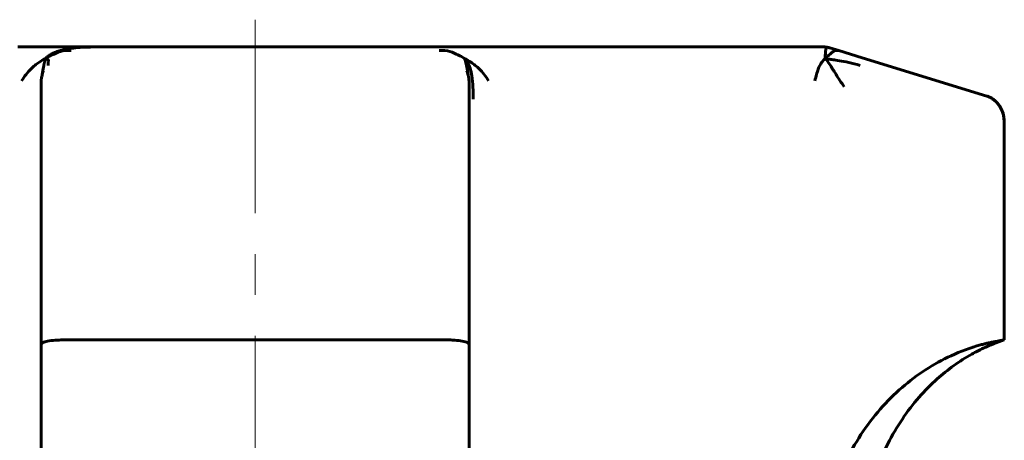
# Model space of a CAD drawing. Header units: millimetres. Extents: x 70 to 144, y 116 to 250.
# Tile 11 of 11: x 98 to 134, y 235 to 250. Entities that reach past the tile are written whole.
import ezdxf

# ---------------------------------------------------------------- set-up
doc = ezdxf.new("R2010")
doc.units = ezdxf.units.MM
doc.linetypes.add('K5LT_AXLED', pattern=[12, 7.5, -1.5, 1.5, -1.5])
doc.linetypes.add('K5LT_BASIC', pattern=[0])
doc.layers.add('Системный слой (1)', color=7, linetype='Continuous', true_color=0x6c6c6c)

# ---------------------------------------------------------------- blocks, each defined once
blk = doc.blocks.new('U12')
at = {"layer": 'Системный слой (1)', "color": 143, "linetype": 'K5LT_BASIC', "lineweight": 60, "true_color": 0x33acca}
for p, q in [((127.471, 249.468), (127.472, 249.468)), ((127.472, 249.468), (127.48, 249.468)), ((127.554, 249.464), (127.585, 249.46))]:
    blk.add_line(p, q, dxfattribs=at)
blk = doc.blocks.new('U17')
at = {"layer": 'Системный слой (1)', "color": 143, "linetype": 'K5LT_BASIC', "lineweight": 60, "true_color": 0x33acca}
for p, q in [((127.61, 249.455), (127.6, 249.457)), ((127.621, 249.453), (127.61, 249.455)), ((127.637, 249.45), (127.621, 249.453))]:
    blk.add_line(p, q, dxfattribs=at)
blk = doc.blocks.new('U22')
at = {"layer": 'Системный слой (1)', "color": 143, "linetype": 'K5LT_BASIC', "lineweight": 60, "true_color": 0x33acca}
for p, q in [((114.46, 246.468), (114.46, 246.701)), ((114.46, 238.534), (114.46, 246.468))]:
    blk.add_line(p, q, dxfattribs=at)
blk = doc.blocks.new('U23')
at = {"layer": 'Системный слой (1)', "color": 143, "linetype": 'K5LT_BASIC', "lineweight": 60, "true_color": 0x33acca}
blk.add_line((114.46, 246.468), (114.46, 246.468), dxfattribs=at)
blk.add_line((114.46, 246.468), (114.46, 246.468), dxfattribs=at)
blk = doc.blocks.new('U26')
at = {"layer": 'Системный слой (1)', "color": 143, "linetype": 'K5LT_BASIC', "lineweight": 60, "true_color": 0x33acca}
for p, q in [((98.905, 249.024), (98.894, 248.989)), ((98.913, 249.049), (98.905, 249.024)), ((98.832, 248.723), (98.81, 248.604)), ((98.843, 248.776), (98.832, 248.723)), ((98.848, 248.801), (98.843, 248.776)), ((98.85, 248.813), (98.848, 248.801)), ((98.852, 248.819), (98.85, 248.813)), ((98.855, 248.837), (98.852, 248.819)), ((98.878, 248.933), (98.855, 248.837)), ((98.894, 248.989), (98.878, 248.933)), ((98.782, 248.425), (98.781, 248.422)), ((98.785, 248.445), (98.782, 248.425)), ((98.786, 248.455), (98.785, 248.445)), ((98.787, 248.46), (98.786, 248.455)), ((98.81, 248.604), (98.787, 248.46))]:
    blk.add_line(p, q, dxfattribs=at)
blk = doc.blocks.new('U33')
at = {"layer": 'Системный слой (1)', "color": 143, "linetype": 'K5LT_BASIC', "lineweight": 60, "true_color": 0x33acca}
for p, q in [((114.292, 249.049), (114.3, 249.024)), ((114.3, 249.024), (114.311, 248.988)), ((114.311, 248.988), (114.327, 248.932)), ((114.327, 248.932), (114.35, 248.834)), ((114.35, 248.834), (114.353, 248.819)), ((114.353, 248.819), (114.355, 248.813)), ((114.355, 248.813), (114.357, 248.801)), ((114.357, 248.801), (114.362, 248.776)), ((114.362, 248.776), (114.373, 248.723)), ((114.373, 248.723), (114.395, 248.604)), ((114.395, 248.604), (114.419, 248.46)), ((114.419, 248.46), (114.419, 248.455)), ((114.419, 248.455), (114.421, 248.445)), ((114.421, 248.445), (114.424, 248.425))]:
    blk.add_line(p, q, dxfattribs=at)
blk = doc.blocks.new('U37')
at = {"layer": 'Системный слой (1)', "color": 143, "linetype": 'K5LT_BASIC', "lineweight": 60, "true_color": 0x33acca}
for p, q in [((127.585, 249.46), (127.677, 249.44)), ((127.692, 249.436), (127.697, 249.434))]:
    blk.add_line(p, q, dxfattribs=at)
blk = doc.blocks.new('U46')
at = {"layer": 'Системный слой (1)', "color": 143, "linetype": 'K5LT_BASIC', "lineweight": 60, "true_color": 0x33acca}
for p, q in [((127.544, 249.465), (127.522, 249.466)), ((127.558, 249.463), (127.544, 249.465)), ((127.569, 249.462), (127.558, 249.463))]:
    blk.add_line(p, q, dxfattribs=at)
blk = doc.blocks.new('U55')
at = {"layer": 'Системный слой (1)', "color": 143, "linetype": 'K5LT_BASIC', "lineweight": 60, "true_color": 0x33acca}
for p, q in [((98.746, 246.701), (98.746, 246.468)), ((98.746, 246.468), (98.746, 238.534))]:
    blk.add_line(p, q, dxfattribs=at)

msp = doc.modelspace()

# ---------------------------------------------------------------- linework, layer by layer
at = {"layer": 'Системный слой (1)', "color": 30, "linetype": 'K5LT_AXLED', "lineweight": 18, "true_color": 0xff8000}
msp.add_line((106.603, 183.368), (106.603, 250.468), dxfattribs=at)
at = {"layer": 'Системный слой (1)', "color": 143, "linetype": 'K5LT_BASIC', "lineweight": 60, "true_color": 0x33acca}
for p, q in [((99.241, 249.468), (97.892, 249.468)), ((100.555, 249.468), (99.241, 249.468)), ((100.494, 249.468), (100.475, 249.468)), ((112.65, 249.468), (100.555, 249.468)), ((113.959, 249.468), (112.65, 249.468)), ((112.712, 249.468), (112.794, 249.468)), ((115.313, 249.468), (113.959, 249.468)), ((126.138, 249.468), (115.313, 249.468)), ((126.937, 249.468), (126.138, 249.468)), ((127.471, 249.468), (126.937, 249.468)), ((127.47, 249.468), (127.469, 249.468)), ((127.471, 249.468), (127.471, 249.468)), ((127.477, 249.468), (127.48, 249.468)), ((127.691, 249.436), (127.697, 249.434)), ((127.697, 249.434), (127.694, 249.435)), ((128.027, 249.333), (127.697, 249.434)), ((127.706, 249.431), (127.704, 249.432)), ((128.88, 249.071), (128.027, 249.333)), ((133.456, 247.667), (128.88, 249.071)), ((114.38, 248.573), (114.376, 248.584)), ((98.746, 248.125), (98.746, 248.105)), ((98.746, 248.105), (98.746, 246.701)), ((114.46, 248.105), (114.46, 248.125)), ((114.46, 246.701), (114.46, 248.105)), ((98.746, 247.906), (98.746, 247.911)), ((114.46, 247.904), (114.46, 247.907)), ((134.103, 238.718), (134.103, 246.701)), ((98.746, 238.534), (98.746, 233.654)), ((113.587, 238.718), (99.619, 238.718)), ((114.46, 233.654), (114.46, 238.534))]:
    msp.add_line(p, q, dxfattribs=at)
msp.add_ellipse((133.23, 246.701), major_axis=(0, 1), ratio=0.87301, start_param=4.712389, end_param=6.021386, dxfattribs=at)
for points in [[(98.913, 249.049), (98.94, 249.077), (98.999, 249.13), (99.108, 249.202), (99.243, 249.267), (99.411, 249.327), (99.635, 249.383), (99.927, 249.431), (100.252, 249.459), (100.452, 249.46), (100.555, 249.46)], [(127.533, 249.049), (127.533, 249.077), (127.532, 249.13), (127.533, 249.202), (127.536, 249.267), (127.542, 249.327), (127.553, 249.383), (127.571, 249.431), (127.583, 249.459), (127.585, 249.46), (127.585, 249.46)], [(98.913, 249.049), (98.832, 249.005), (98.677, 248.91), (98.373, 248.689), (98.139, 248.392), (98.031, 248.222)], [(98.913, 249.049), (98.994, 249.093), (99.15, 249.171), (99.438, 249.312), (99.704, 249.355), (99.845, 249.333)], [(98.913, 249.049), (98.938, 249.041), (98.977, 249.025), (99.011, 248.999), (99.021, 248.967), (99.005, 248.91), (99.001, 248.835), (99.001, 248.788)], [(114.292, 249.049), (114.211, 249.093), (114.06, 249.171), (113.765, 249.312), (113.502, 249.355), (113.361, 249.333)], [(114.292, 249.049), (114.335, 249.003), (114.41, 248.903), (114.495, 248.704), (114.562, 248.425), (114.606, 247.989), (114.608, 247.707), (114.608, 247.554)], [(114.292, 249.049), (114.372, 249.005), (114.531, 248.91), (114.833, 248.689), (115.067, 248.393), (115.175, 248.222)], [(127.533, 249.049), (127.486, 249.005), (127.398, 248.91), (127.266, 248.689), (127.193, 248.392), (127.148, 248.222)], [(127.533, 249.049), (127.58, 249.093), (127.675, 249.171), (127.819, 249.312), (127.957, 249.355), (128.027, 249.333)], [(127.533, 249.049), (127.574, 249.041), (127.657, 249.025), (127.809, 248.999), (128.024, 248.967), (128.381, 248.91), (128.661, 248.835), (128.814, 248.788)], [(127.533, 249.049), (127.582, 248.986), (127.683, 248.85), (127.914, 248.479), (128.119, 248.157), (128.222, 248.007)]]:
    msp.add_open_spline(points, degree=3, dxfattribs=at)
for points, knots in [([(127.477, 249.468), (127.477, 249.468), (127.477, 249.468), (127.477, 249.468), (127.477, 249.468), (127.477, 249.468), (127.477, 249.468), (127.477, 249.468), (127.477, 249.468), (127.477, 249.468), (127.477, 249.468), (127.477, 249.468), (127.477, 249.468), (127.477, 249.468), (127.477, 249.468), (127.478, 249.468), (127.478, 249.468), (127.478, 249.468), (127.479, 249.468), (127.479, 249.468), (127.48, 249.468), (127.481, 249.468), (127.482, 249.468), (127.483, 249.468), (127.484, 249.468), (127.486, 249.468), (127.487, 249.468), (127.488, 249.468), (127.488, 249.468), (127.488, 249.468), (127.488, 249.468), (127.488, 249.468), (127.488, 249.468), (127.489, 249.468), (127.489, 249.468), (127.489, 249.468), (127.489, 249.468), (127.49, 249.468), (127.49, 249.468), (127.491, 249.468), (127.492, 249.468), (127.494, 249.468), (127.495, 249.468), (127.498, 249.468), (127.5, 249.468), (127.506, 249.467), (127.509, 249.467), (127.516, 249.467), (127.519, 249.467), (127.525, 249.466), (127.528, 249.466), (127.537, 249.465), (127.543, 249.465), (127.549, 249.464), (127.549, 249.464), (127.554, 249.464)], [0, 0, 0, 0, 0.023962, 0.023962, 0.047925, 0.047925, 0.071887, 0.071887, 0.119812, 0.119812, 0.167679, 0.167679, 0.263413, 0.263413, 0.454882, 0.454882, 0.83782, 0.83782, 1.603695, 1.603695, 2.588609, 2.588609, 4.144319, 4.144319, 6.09451, 6.09451, 7.170508, 7.170508, 7.523108, 7.523108, 7.623782, 7.623782, 7.724457, 7.724457, 7.841696, 7.841696, 8.076173, 8.076173, 8.545129, 8.545129, 9.319916, 9.319916, 10.025869, 10.025869, 11.437774, 11.437774, 13.555633, 13.555633, 15.855421, 15.855421, 17.791349, 17.791349, 23.147427, 23.147427, 26.780387, 26.780387, 26.780387, 26.780387]), ([(127.61, 249.455), (127.61, 249.455), (127.61, 249.455), (127.61, 249.455), (127.61, 249.455), (127.611, 249.455), (127.611, 249.455), (127.611, 249.455), (127.611, 249.455), (127.612, 249.455), (127.612, 249.455), (127.612, 249.455), (127.612, 249.455), (127.613, 249.455), (127.614, 249.455), (127.616, 249.454), (127.618, 249.454), (127.623, 249.453), (127.627, 249.452), (127.634, 249.451), (127.635, 249.45), (127.636, 249.45), (127.637, 249.45), (127.638, 249.45), (127.639, 249.45), (127.642, 249.449), (127.643, 249.449), (127.646, 249.448), (127.647, 249.448), (127.65, 249.447), (127.651, 249.447), (127.653, 249.446), (127.654, 249.446), (127.656, 249.446), (127.657, 249.445), (127.658, 249.445), (127.659, 249.445), (127.66, 249.444), (127.661, 249.444), (127.664, 249.443), (127.667, 249.443), (127.671, 249.442), (127.673, 249.441), (127.675, 249.441), (127.676, 249.44), (127.677, 249.44), (127.678, 249.44), (127.679, 249.44), (127.679, 249.439), (127.68, 249.439), (127.68, 249.439), (127.682, 249.439), (127.683, 249.438), (127.685, 249.438), (127.685, 249.438), (127.686, 249.437), (127.687, 249.437), (127.687, 249.437), (127.688, 249.437), (127.688, 249.437), (127.688, 249.437), (127.688, 249.437), (127.688, 249.437), (127.689, 249.437), (127.689, 249.437), (127.689, 249.437), (127.689, 249.437), (127.689, 249.437), (127.689, 249.437), (127.689, 249.436), (127.69, 249.436), (127.69, 249.436), (127.69, 249.436), (127.69, 249.436), (127.69, 249.436), (127.69, 249.436), (127.69, 249.436), (127.69, 249.436), (127.69, 249.436), (127.69, 249.436), (127.69, 249.436), (127.69, 249.436), (127.691, 249.436), (127.691, 249.436), (127.691, 249.436), (127.691, 249.436), (127.691, 249.436), (127.691, 249.436), (127.691, 249.436), (127.691, 249.436), (127.691, 249.436), (127.691, 249.436), (127.691, 249.436), (127.691, 249.436), (127.691, 249.436), (127.691, 249.436), (127.691, 249.436), (127.691, 249.436), (127.691, 249.436), (127.691, 249.436), (127.691, 249.436), (127.691, 249.436), (127.691, 249.436), (127.691, 249.436), (127.691, 249.436), (127.691, 249.436)], [0, 0, 0, 0, 0.044119, 0.044119, 0.198534, 0.198534, 0.485305, 0.485305, 0.814903, 0.814903, 0.948551, 0.948551, 1.416317, 1.416317, 2.810575, 2.810575, 5.59909, 5.59909, 11.176121, 11.176121, 12.20521, 12.20521, 12.311078, 12.311078, 13.321254, 13.321254, 14.33584, 14.33584, 15.25819, 15.25819, 16.096691, 16.096691, 16.858964, 16.858964, 17.551939, 17.551939, 18.181917, 18.181917, 18.811895, 18.811895, 21.670427, 21.670427, 24.52896, 24.52896, 25.982162, 25.982162, 26.727722, 26.727722, 27.413825, 27.413825, 27.740027, 27.740027, 28.409812, 28.409812, 28.860992, 28.860992, 29.014607, 29.014607, 29.353109, 29.353109, 29.403775, 29.403775, 29.58648, 29.58648, 29.819851, 29.819851, 29.870434, 29.870434, 29.979205, 29.979205, 30.119351, 30.119351, 30.154388, 30.154388, 30.189425, 30.189425, 30.508415, 30.508415, 30.640029, 30.640029, 30.830148, 30.830148, 31.151881, 31.151881, 31.469372, 31.469372, 31.511529, 31.511529, 31.786863, 31.786863, 32.104354, 32.104354, 32.51711, 32.51711, 32.929866, 32.929866, 33.342622, 33.342622, 33.531192, 33.531192, 34.064951, 34.064951, 34.78728, 34.78728, 35.028981, 35.028981, 35.028981, 35.028981]), ([(98.828, 248.579), (98.827, 248.578), (98.827, 248.577), (98.826, 248.574), (98.826, 248.574), (98.825, 248.571), (98.824, 248.57), (98.823, 248.566), (98.822, 248.564), (98.821, 248.559), (98.82, 248.557), (98.818, 248.552), (98.818, 248.549), (98.815, 248.543), (98.814, 248.538), (98.811, 248.53), (98.81, 248.526), (98.807, 248.516), (98.806, 248.512), (98.802, 248.499), (98.799, 248.49), (98.794, 248.473), (98.792, 248.463), (98.784, 248.433), (98.778, 248.41), (98.769, 248.365), (98.764, 248.342), (98.759, 248.307), (98.757, 248.296), (98.752, 248.254), (98.749, 248.224), (98.746, 248.17), (98.746, 248.148), (98.746, 248.125)], [0, 0, 0, 0, 0.306289, 0.306289, 0.4001, 0.4001, 0.612578, 0.612578, 0.827413, 0.827413, 1.042249, 1.042249, 1.257084, 1.257084, 1.539689, 1.539689, 1.822294, 1.822294, 2.104899, 2.104899, 2.568142, 2.568142, 3.031385, 3.031385, 4.079662, 4.079662, 5.128318, 5.128318, 5.626056, 5.626056, 6.985794, 6.985794, 8, 8, 8, 8]), ([(114.377, 248.582), (114.378, 248.58), (114.378, 248.579), (114.38, 248.575), (114.381, 248.572), (114.382, 248.567), (114.383, 248.565), (114.385, 248.559), (114.386, 248.557), (114.388, 248.551), (114.389, 248.548), (114.391, 248.54), (114.393, 248.535), (114.396, 248.525), (114.398, 248.52), (114.401, 248.509), (114.403, 248.503), (114.407, 248.487), (114.41, 248.476), (114.416, 248.454), (114.419, 248.443), (114.424, 248.425), (114.426, 248.418), (114.43, 248.398), (114.433, 248.384), (114.437, 248.367), (114.437, 248.364), (114.438, 248.358), (114.439, 248.355), (114.44, 248.346), (114.442, 248.34), (114.444, 248.328), (114.444, 248.323), (114.446, 248.312), (114.447, 248.307), (114.448, 248.298), (114.449, 248.293), (114.45, 248.285), (114.45, 248.281), (114.451, 248.274), (114.452, 248.271), (114.452, 248.264), (114.453, 248.26), (114.455, 248.236), (114.457, 248.215), (114.459, 248.173), (114.46, 248.152), (114.46, 248.129), (114.46, 248.127), (114.46, 248.125)], [0, 0, 0, 0, 0.291311, 0.291311, 0.582622, 0.582622, 0.807311, 0.807311, 1.032, 1.032, 1.256689, 1.256689, 1.582162, 1.582162, 1.907634, 1.907634, 2.233106, 2.233106, 2.794498, 2.794498, 3.35589, 3.35589, 3.674018, 3.674018, 4.310274, 4.310274, 4.451326, 4.451326, 4.583152, 4.583152, 4.867915, 4.867915, 5.119497, 5.119497, 5.341764, 5.341764, 5.538132, 5.538132, 5.711618, 5.711618, 5.86489, 5.86489, 6.018162, 6.018162, 6.957668, 6.957668, 7.897173, 7.897173, 8, 8, 8, 8]), ([(134.103, 246.701), (134.103, 246.738), (134.101, 246.776), (134.093, 246.85), (134.088, 246.888), (134.073, 246.961), (134.064, 246.998), (134.042, 247.07), (134.029, 247.105), (134, 247.174), (133.983, 247.207), (133.947, 247.272), (133.928, 247.303), (133.885, 247.362), (133.863, 247.39), (133.815, 247.443), (133.79, 247.468), (133.738, 247.514), (133.712, 247.535), (133.656, 247.574), (133.628, 247.592), (133.57, 247.622), (133.541, 247.636), (133.493, 247.655), (133.474, 247.661), (133.456, 247.667)], [0, 0, 0, 0, 1.082951, 1.082951, 2.172595, 2.172595, 3.263232, 3.263232, 4.348298, 4.348298, 5.424759, 5.424759, 6.486958, 6.486958, 7.530018, 7.530018, 8.549503, 8.549503, 9.541065, 9.541065, 10.503612, 10.503612, 11.431335, 11.431335, 12, 12, 12, 12]), ([(134.103, 246.701), (134.103, 246.738), (134.101, 246.776), (134.093, 246.85), (134.088, 246.888), (134.073, 246.961), (134.064, 246.998), (134.042, 247.07), (134.029, 247.105), (134, 247.174), (133.983, 247.207), (133.947, 247.272), (133.928, 247.303), (133.885, 247.362), (133.863, 247.39), (133.815, 247.443), (133.79, 247.468), (133.738, 247.514), (133.712, 247.535), (133.656, 247.574), (133.628, 247.592), (133.57, 247.622), (133.541, 247.636), (133.493, 247.655), (133.474, 247.661), (133.456, 247.667)], [0, 0, 0, 0, 1.082951, 1.082951, 2.172595, 2.172595, 3.263232, 3.263232, 4.348298, 4.348298, 5.424759, 5.424759, 6.486958, 6.486958, 7.530018, 7.530018, 8.549503, 8.549503, 9.541065, 9.541065, 10.503612, 10.503612, 11.431335, 11.431335, 12, 12, 12, 12]), ([(98.746, 238.534), (98.746, 238.538), (98.746, 238.542), (98.751, 238.574), (98.776, 238.599), (98.86, 238.64), (98.916, 238.657), (99.065, 238.686), (99.161, 238.697), (99.313, 238.709), (99.361, 238.712), (99.45, 238.715), (99.492, 238.717), (99.562, 238.718), (99.591, 238.718), (99.619, 238.718)], [-0.1588419, -0.1588419, -0.1588419, -0.1588419, -0.1543354, -0.1543354, -0.1164914, -0.1164914, -0.0815533, -0.0815533, -0.0415051, -0.0415051, -0.024235, -0.024235, -0.0096871, -0.0096871, 0, 0, 0, 0]), ([(113.587, 238.718), (113.604, 238.718), (113.62, 238.718), (113.672, 238.718), (113.706, 238.717), (113.809, 238.714), (113.876, 238.71), (114.039, 238.698), (114.13, 238.687), (114.286, 238.658), (114.35, 238.64), (114.438, 238.594), (114.46, 238.566), (114.46, 238.534)], [0, 0, 0, 0, 0.0057615, 0.0057615, 0.0176604, 0.0176604, 0.0415943, 0.0415943, 0.0791647, 0.0791647, 0.1185742, 0.1185742, 0.1589194, 0.1589194, 0.1589194, 0.1589194]), ([(133.23, 238.534), (132.862, 238.432), (132.5, 238.299), (131.507, 237.842), (130.901, 237.45), (130.067, 236.729), (129.8, 236.464), (129.039, 235.593), (128.602, 234.927), (128.176, 234.019), (128.099, 233.838), (128.027, 233.654)], [0.1018196, 0.1018196, 0.1018196, 0.1018196, 0.2321412, 0.2321412, 0.4698217, 0.4698217, 0.5911403, 0.5911403, 0.8396793, 0.8396793, 0.900297, 0.900297, 0.900297, 0.900297]), ([(134.103, 238.718), (133.839, 238.632), (133.58, 238.529), (133.186, 238.343), (133.045, 238.271), (132.794, 238.13), (132.682, 238.063), (132.462, 237.923), (132.354, 237.85), (132.036, 237.622), (131.833, 237.459), (131.404, 237.076), (131.181, 236.85), (130.752, 236.359), (130.548, 236.091), (130.164, 235.521), (129.987, 235.218), (129.671, 234.588), (129.532, 234.262), (129.279, 233.558), (129.171, 233.181), (128.999, 232.398), (128.937, 231.994), (128.877, 231.318), (128.865, 231.048), (128.865, 230.778)], [0, 0, 0, 0, 1.971842, 1.971842, 3.089976, 3.089976, 4.015671, 4.015671, 4.941366, 4.941366, 6.785402, 6.785402, 9.025511, 9.025511, 11.41015, 11.41015, 13.89482, 13.89482, 16.408101, 16.408101, 19.18979, 19.18979, 22.085413, 22.085413, 24, 24, 24, 24]), ([(133.23, 238.534), (133.282, 238.548), (133.335, 238.562), (133.433, 238.587), (133.478, 238.597), (133.574, 238.619), (133.623, 238.63), (133.714, 238.648), (133.756, 238.656), (133.833, 238.671), (133.869, 238.677), (133.933, 238.689), (133.961, 238.694), (134.011, 238.702), (134.032, 238.706), (134.063, 238.711), (134.075, 238.713), (134.094, 238.717), (134.1, 238.718), (134.102, 238.718), (134.103, 238.718), (134.103, 238.718)], [-0.1588361, -0.1588361, -0.1588361, -0.1588361, -0.1402126, -0.1402126, -0.1237438, -0.1237438, -0.104785, -0.104785, -0.0870589, -0.0870589, -0.0695273, -0.0695273, -0.0523057, -0.0523057, -0.0353782, -0.0353782, -0.0210048, -0.0210048, -0.0038488, -0.0038488, -0.000475, -0.000475, -0.000475, -0.000475])]:
    msp.add_open_spline(points, degree=3, knots=knots, dxfattribs=at)

# ---------------------------------------------------------------- block references
at = {"layer": 'Системный слой (1)'}
for name in ['U12', 'U46', 'U37', 'U17', 'U26', 'U33', 'U55', 'U22', 'U23']:
    msp.add_blockref(name, (0, 0), dxfattribs=at)

doc.saveas('drawing.dxf')
